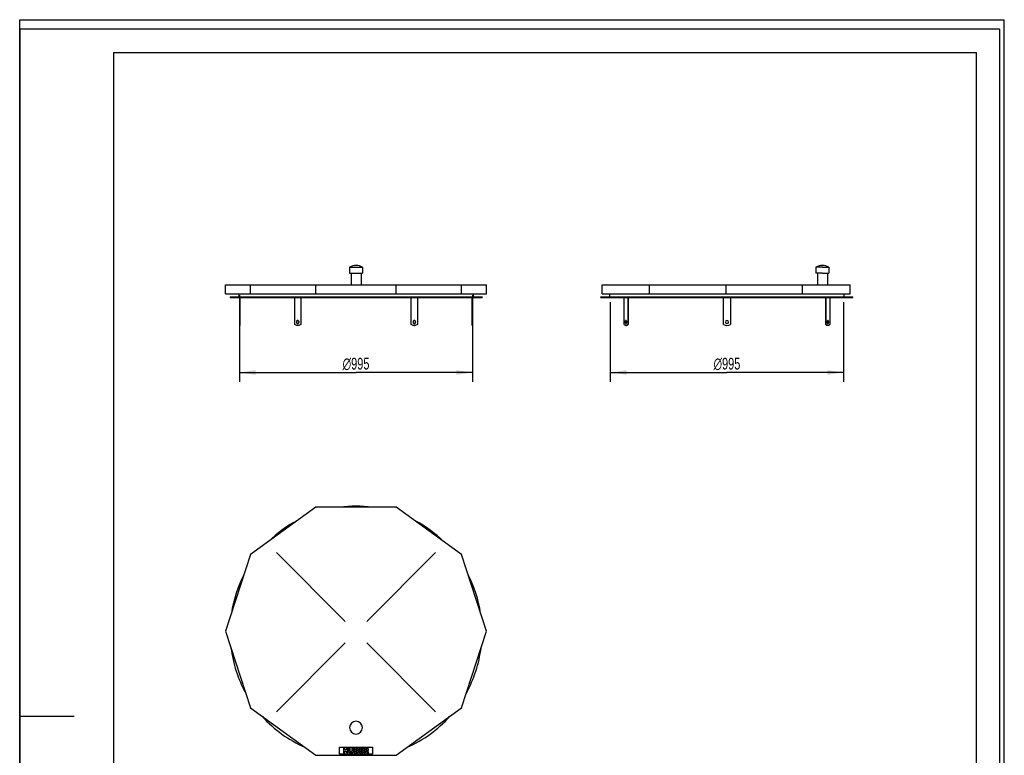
# Model space of a CAD drawing. Header units: millimetres. Extents: x 0 to 4200, y 0 to 5940.
# Tile 2 of 2: x 0 to 4200, y 2803 to 5940. Entities that reach past the tile are written whole.
import ezdxf

# ---------------------------------------------------------------- set-up
doc = ezdxf.new("R2010")
doc.units = ezdxf.units.MM
doc.header["$LTSCALE"] = 387.2
doc.layers.get('0').update_dxf_attribs({"linetype": 'CONTINUOUS'})
for name, color, linetype in [('_2D-BEM', 7, 'CONTINUOUS'), ('_ACHSEN', 7, 'CONTINUOUS'), ('_KURVEN', 7, 'CONTINUOUS')]:
    doc.layers.add(name, color=color, linetype=linetype)
doc.styles.get("Standard").update_dxf_attribs({"font": 'txt', "width": 0.7})
doc.styles.add('TEXTSTYLE_4', font='gdt', dxfattribs={"width": 0.7})
doc.dimstyles.new('DIMSTYLE_1', dxfattribs={"dimtxt": 50, "dimasz": 70, "dimexe": 2, "dimexo": 1, "dimtad": 1, "dimdec": 1, "dimtxsty": 'Standard', "dimblk": '_FILLED', "dimblk1": '_FILLED', "dimblk2": '_FILLED', "dimcen": 0.09, "dimadec": 1, "dimazin": 2, "dimtp": 0.8, "dimtm": 0.8, "dimtfac": 1, "dimtdec": 1, "dimtofl": 0, "dimtmove": 0, "dimatfit": 3, "dimldrblk": '_FILLED', "dimfxl": 1, "dimtolj": 1, "dimarcsym": 0})

# ---------------------------------------------------------------- blocks, each defined once
blk = doc.blocks.new('_FILLED')
at = {"color": 0, "linetype": 'ByBlock'}
blk.add_solid([(0, 0), (-1, 0.143), (-1, -0.143)], dxfattribs=at)
blk = doc.blocks.new('*D1')
at = {"layer": '_2D-BEM', "color": 2, "linetype": 'Continuous'}
for p, q in [((937.2, 4765.8), (937.2, 4395.8)), ((1932.2, 4765.8), (1932.2, 4395.8)), ((937.2, 4435.8), (1434.7, 4435.8)), ((1932.2, 4435.8), (1434.7, 4435.8))]:
    blk.add_line(p, q, dxfattribs=at)
at = {"layer": '_2D-BEM', "color": 2, "linetype": 'Continuous', "xscale": 70, "yscale": 70, "zscale": 70, "rotation": 180}
blk.add_blockref('_FILLED', (937.2, 4435.8), dxfattribs=at)
at = {"layer": '_2D-BEM', "color": 2, "linetype": 'Continuous', "xscale": 70, "yscale": 70, "zscale": 70}
blk.add_blockref('_FILLED', (1932.2, 4435.8), dxfattribs=at)
at = {"layer": '_2D-BEM', "color": 2, "linetype": 'Continuous', "insert": (1434.7, 4498.3), "char_height": 50, "width": 271.429, "attachment_point": 2, "line_spacing_factor": 0.9, "style": 'TEXTSTYLE_4'}
blk.add_mtext('{\\Fgdt;n}\\Ftxt;995', dxfattribs=at)
blk = doc.blocks.new('*D2')
at = {"layer": '_2D-BEM', "color": 2, "linetype": 'Continuous'}
for p, q in [((2519.4, 4735.8), (2519.4, 4395.8)), ((3514.4, 4735.8), (3514.4, 4395.8)), ((2519.4, 4435.8), (3016.9, 4435.8)), ((3514.4, 4435.8), (3016.9, 4435.8))]:
    blk.add_line(p, q, dxfattribs=at)
at = {"layer": '_2D-BEM', "color": 2, "linetype": 'Continuous', "xscale": 70, "yscale": 70, "zscale": 70, "rotation": 180}
blk.add_blockref('_FILLED', (2519.4, 4435.8), dxfattribs=at)
at = {"layer": '_2D-BEM', "color": 2, "linetype": 'Continuous', "xscale": 70, "yscale": 70, "zscale": 70}
blk.add_blockref('_FILLED', (3514.4, 4435.8), dxfattribs=at)
at = {"layer": '_2D-BEM', "color": 2, "linetype": 'Continuous', "insert": (3016.9, 4498.3), "char_height": 50, "width": 271.429, "attachment_point": 2, "line_spacing_factor": 0.9, "style": 'TEXTSTYLE_4'}
blk.add_mtext('{\\Fgdt;n}\\Ftxt;995', dxfattribs=at)

msp = doc.modelspace()

# ---------------------------------------------------------------- linework, layer by layer
at = {"color": 7, "linetype": 'Continuous'}
for p, q in [((0, 5940), (4200, 5940)), ((0, 0), (0, 5940)), ((0, 5940), (4200, 5940)), ((0, 0), (0, 5940)), ((4200, 0), (4200, 5940)), ((4200, 0), (4200, 5940)), ((878.48, 4809.81), (984.71, 4809.81)), ((878.48, 4770.81), (878.48, 4809.81)), ((984.71, 4809.81), (1095.47, 4809.81)), ((984.71, 4770.81), (984.71, 4809.81)), ((1095.47, 4809.81), (1262.82, 4809.81)), ((1262.82, 4809.81), (1606.59, 4809.81)), ((1262.82, 4770.81), (1262.82, 4809.81)), ((1606.59, 4809.81), (1773.94, 4809.81)), ((1606.59, 4770.81), (1606.59, 4809.81)), ((1773.94, 4809.81), (1884.7, 4809.81)), ((1884.7, 4809.81), (1990.93, 4809.81)), ((1884.7, 4770.81), (1884.7, 4809.81)), ((1990.93, 4770.81), (1990.93, 4809.81)), ((2483.93, 4809.81), (2677.69, 4809.81)), ((2483.93, 4770.81), (2483.93, 4809.81)), ((2677.69, 4809.81), (2685.99, 4809.81)), ((2685.99, 4809.81), (3012.93, 4809.81)), ((2685.99, 4770.81), (2685.99, 4809.81)), ((3012.93, 4809.81), (3339.87, 4809.81)), ((3012.93, 4770.81), (3012.93, 4809.81)), ((3339.87, 4809.81), (3356.16, 4809.81)), ((3339.87, 4770.81), (3339.87, 4809.81)), ((3356.16, 4809.81), (3541.93, 4809.81)), ((3541.93, 4770.81), (3541.93, 4809.81)), ((878.48, 4770.81), (880.58, 4770.81)), ((880.58, 4770.81), (984.71, 4770.81)), ((897.2, 4757.81), (897.2, 4755.81)), ((897.2, 4757.81), (935.2, 4757.81)), ((897.2, 4755.81), (937.2, 4755.81)), ((935.2, 4770.81), (935.2, 4757.81)), ((935.2, 4757.81), (1934.2, 4757.81)), ((937.2, 4755.81), (1172.96, 4755.81)), ((984.71, 4770.81), (1262.82, 4770.81)), ((1172.96, 4755.81), (1198.95, 4755.81)), ((1198.95, 4755.81), (1670.46, 4755.81)), ((1262.82, 4770.81), (1606.59, 4770.81)), ((1606.59, 4770.81), (1884.7, 4770.81)), ((1670.46, 4755.81), (1696.45, 4755.81)), ((1696.45, 4755.81), (1932.2, 4755.81)), ((1884.7, 4770.81), (1988.83, 4770.81)), ((1932.2, 4755.81), (1972.2, 4755.81)), ((1934.2, 4770.81), (1934.2, 4757.81)), ((1934.2, 4757.81), (1972.2, 4757.81)), ((1972.2, 4757.81), (1972.2, 4755.81)), ((1988.83, 4770.81), (1990.93, 4770.81)), ((2479.43, 4757.81), (2517.43, 4757.81)), ((2479.43, 4755.81), (2479.43, 4757.81)), ((2479.43, 4755.81), (2519.43, 4755.81)), ((2483.93, 4770.81), (2685.99, 4770.81)), ((2517.43, 4757.81), (2517.43, 4770.81)), ((2517.43, 4757.81), (3016.93, 4757.81)), ((2519.43, 4755.81), (2578.58, 4755.81)), ((2578.58, 4755.81), (2578.77, 4755.81)), ((2578.77, 4755.81), (2593.58, 4755.81)), ((2593.58, 4755.81), (3001.93, 4755.81)), ((2685.99, 4770.81), (3012.93, 4770.81)), ((3001.93, 4755.81), (3016.93, 4755.81)), ((3012.93, 4770.81), (3339.87, 4770.81)), ((3016.93, 4757.81), (3516.43, 4757.81)), ((3016.93, 4755.81), (3031.93, 4755.81)), ((3031.93, 4755.81), (3440.27, 4755.81)), ((3339.87, 4770.81), (3541.93, 4770.81)), ((3440.27, 4755.81), (3455.08, 4755.81)), ((3455.08, 4755.81), (3455.27, 4755.81)), ((3455.27, 4755.81), (3514.43, 4755.81)), ((3514.43, 4755.81), (3554.43, 4755.81)), ((3516.43, 4757.81), (3516.43, 4770.81)), ((3516.43, 4757.81), (3554.43, 4757.81)), ((3554.43, 4755.81), (3554.43, 4757.81)), ((1262.82, 3861.38), (984.71, 3659.32)), ((1606.59, 3861.38), (1262.82, 3861.38)), ((1884.7, 3659.32), (1606.59, 3861.38)), ((984.71, 3659.32), (878.48, 3332.38)), ((1990.93, 3332.38), (1884.7, 3659.32)), ((878.48, 3332.38), (984.71, 3005.44)), ((1884.7, 3005.44), (1990.93, 3332.38)), ((984.71, 3005.44), (1262.82, 2803.38)), ((1606.59, 2803.38), (1884.7, 3005.44)), ((1262.82, 2803.38), (1606.59, 2803.38))]:
    msp.add_line(p, q, dxfattribs=at)
at = {"color": 3, "linetype": 'Continuous'}
for p, q in [((0, 5900), (0, 2970)), ((4180, 5900), (0, 5900)), ((4180, 5900), (4180, 0)), ((0, 2970), (0, 0)), ((0, 2970), (232, 2970))]:
    msp.add_line(p, q, dxfattribs=at)
at = {"color": 5, "linetype": 'Continuous'}
for p, q in [((400, 5800), (4080, 5800)), ((400, 5800), (400, 100)), ((4080, 5800), (4080, 100))]:
    msp.add_line(p, q, dxfattribs=at)
at = {"color": 7, "linetype": 'Continuous'}
for start, end in [(82.60619, 97.39381), (117.98568, 134.00006), (45.99994, 62.01432), (152.59572, 171.42086), (8.57914, 27.40428), (187.08117, 208.89974), (331.10026, 352.91883), (222.01372, 245.9895), (294.0105, 317.98628)]:
    msp.add_arc((1434.7, 3328.38), 537.5, start, end, dxfattribs=at)
at = {"layer": '_ACHSEN', "color": 7, "linetype": 'Continuous'}
for p, q in [((1407.2, 4884.81), (1407.2, 4859.81)), ((1407.2, 4884.81), (1462.2, 4884.81)), ((1462.2, 4884.81), (1462.2, 4859.81)), ((3396.43, 4884.81), (3396.43, 4859.81)), ((3423.93, 4884.81), (3396.43, 4884.81)), ((3423.93, 4884.81), (3451.43, 4884.81)), ((3451.43, 4884.81), (3451.43, 4859.81)), ((1407.2, 4859.81), (1413.5, 4859.81)), ((1413.5, 4859.81), (1455.9, 4859.81)), ((1413.5, 4859.81), (1413.5, 4809.81)), ((1455.9, 4859.81), (1462.2, 4859.81)), ((1455.9, 4859.81), (1455.9, 4809.81)), ((3402.73, 4859.81), (3396.43, 4859.81)), ((3423.93, 4859.81), (3402.73, 4859.81)), ((3402.73, 4859.81), (3402.73, 4809.81)), ((3423.93, 4859.81), (3445.13, 4859.81)), ((3445.13, 4859.81), (3451.43, 4859.81)), ((3445.13, 4859.81), (3445.13, 4809.81)), ((937.2, 4755.81), (937.2, 4640.81)), ((939.2, 4755.81), (939.2, 4640.81)), ((1172.96, 4640.81), (1172.96, 4755.81)), ((1198.95, 4755.81), (1198.95, 4640.81)), ((1199.95, 4755.81), (1199.95, 4640.81)), ((1669.46, 4640.81), (1669.46, 4755.81)), ((1670.46, 4640.81), (1670.46, 4755.81)), ((1696.45, 4755.81), (1696.45, 4640.81)), ((1930.2, 4640.81), (1930.2, 4755.81)), ((1932.2, 4640.81), (1932.2, 4755.81)), ((2578.58, 4640.81), (2578.58, 4755.81)), ((2593.58, 4755.81), (2593.58, 4640.81)), ((2595.31, 4755.81), (2595.31, 4640.81)), ((3001.93, 4640.81), (3001.93, 4755.81)), ((3031.93, 4755.81), (3031.93, 4640.81)), ((3438.54, 4640.81), (3438.54, 4755.81)), ((3440.27, 4640.81), (3440.27, 4755.81)), ((3455.27, 4755.81), (3455.27, 4640.81)), ((937.2, 4640.81), (937.2, 4635.81)), ((937.2, 4640.81), (939.2, 4640.81)), ((937.2, 4635.81), (939.2, 4635.81)), ((939.2, 4640.81), (939.2, 4635.81)), ((1185.95, 4635.81), (1186.95, 4635.81)), ((1198.95, 4640.81), (1199.95, 4640.81)), ((1670.46, 4640.81), (1669.46, 4640.81)), ((1683.45, 4635.81), (1682.45, 4635.81)), ((1930.2, 4635.81), (1930.2, 4640.81)), ((1932.2, 4640.81), (1930.2, 4640.81)), ((1932.2, 4635.81), (1930.2, 4635.81)), ((1932.2, 4635.81), (1932.2, 4640.81)), ((2586.08, 4635.81), (2587.81, 4635.81)), ((2593.58, 4640.81), (2595.31, 4640.81)), ((3440.27, 4640.81), (3438.54, 4640.81)), ((3447.77, 4635.81), (3446.04, 4635.81))]:
    msp.add_line(p, q, dxfattribs=at)
for centre, radius, start, end in [((1434.7, 4834.32), 57.5, 90, 118.57188), ((1434.7, 4834.32), 57.5, 61.42812, 90), ((3423.93, 4834.32), 57.5, 90, 118.57188), ((3423.93, 4834.32), 57.5, 61.42812, 90), ((1185.95, 4654.57), 18.76, 270.00049, 273.05027), ((1186.96, 4652.39), 4.92, 95.89001, 101.56681), ((1186.96, 4649.23), 4.92, 258.43319, 264.10999), ((1683.45, 4654.57), 18.76, 266.94973, 269.99951), ((1682.45, 4652.39), 4.92, 78.43319, 84.10999), ((1682.45, 4649.23), 4.92, 275.89001, 281.56681), ((3016.93, 4660.81), 25, 233.1301, 306.8699), ((3016.93, 4650.81), 6.5, 0, 180), ((3016.93, 4650.81), 6.5, 180, 360), ((1434.7, 2921.38), 27.5, 0, 180), ((1434.7, 2921.38), 27.5, 180, 360)]:
    msp.add_arc(centre, radius, start, end, dxfattribs=at)
for points, knots in [([(1185.95, 4635.81), (1183.63, 4635.81), (1178.88, 4636.71), (1174.77, 4639.25), (1172.96, 4640.81)], [0, 0, 0, 0, 0.4923979, 1, 1, 1, 1]), ([(1185.95, 4657.31), (1185.22, 4657.31), (1183.69, 4656.95), (1181.83, 4655.47), (1180.61, 4653.32), (1180.33, 4651.65), (1180.33, 4650.81)], [0, 0, 0, 0, 0.2332175, 0.4765998, 0.7336719, 1, 1, 1, 1]), ([(1180.33, 4650.81), (1180.33, 4649.97), (1180.61, 4648.3), (1181.83, 4646.15), (1183.69, 4644.67), (1185.22, 4644.31), (1185.95, 4644.31)], [0, 0, 0, 0, 0.2663281, 0.5234002, 0.7667825, 1, 1, 1, 1]), ([(1185.97, 4657.21), (1185.32, 4657.08), (1184.04, 4656.53), (1182.52, 4655.03), (1181.55, 4653.05), (1181.33, 4651.56), (1181.33, 4650.81)], [0, 0, 0, 0, 0.2340981, 0.4790666, 0.7358279, 1, 1, 1, 1]), ([(1181.33, 4650.81), (1181.33, 4650.06), (1181.55, 4648.58), (1182.52, 4646.59), (1184.04, 4645.1), (1185.32, 4644.55), (1185.97, 4644.41)], [0, 0, 0, 0, 0.2641721, 0.5209334, 0.7659019, 1, 1, 1, 1]), ([(1191.58, 4650.81), (1191.58, 4651.65), (1191.3, 4653.32), (1190.08, 4655.47), (1188.22, 4656.95), (1186.69, 4657.31), (1185.95, 4657.31)], [0, 0, 0, 0, 0.2663281, 0.5234002, 0.7667825, 1, 1, 1, 1]), ([(1185.95, 4644.31), (1186.69, 4644.31), (1188.22, 4644.67), (1190.08, 4646.15), (1191.3, 4648.3), (1191.58, 4649.97), (1191.58, 4650.81)], [0, 0, 0, 0, 0.2332175, 0.4765998, 0.7336719, 1, 1, 1, 1]), ([(1199.95, 4640.81), (1198.14, 4639.25), (1194.03, 4636.71), (1189.28, 4635.81), (1186.95, 4635.81)], [0, 0, 0, 0, 0.5076021, 1, 1, 1, 1]), ([(1198.95, 4640.81), (1197.26, 4639.36), (1193.48, 4636.96), (1189.11, 4635.95), (1186.95, 4635.84)], [0, 0, 0, 0, 0.5074756, 1, 1, 1, 1]), ([(1682.45, 4635.81), (1680.13, 4635.81), (1675.38, 4636.71), (1671.27, 4639.25), (1669.46, 4640.81)], [0, 0, 0, 0, 0.4923979, 1, 1, 1, 1]), ([(1682.46, 4635.84), (1680.3, 4635.95), (1675.93, 4636.96), (1672.15, 4639.36), (1670.46, 4640.81)], [0, 0, 0, 0, 0.4925244, 1, 1, 1, 1]), ([(1683.45, 4657.31), (1682.72, 4657.31), (1681.19, 4656.95), (1679.33, 4655.47), (1678.11, 4653.32), (1677.83, 4651.65), (1677.83, 4650.81)], [0, 0, 0, 0, 0.2332175, 0.4765998, 0.7336719, 1, 1, 1, 1]), ([(1677.83, 4650.81), (1677.83, 4649.97), (1678.11, 4648.3), (1679.33, 4646.15), (1681.19, 4644.67), (1682.72, 4644.31), (1683.45, 4644.31)], [0, 0, 0, 0, 0.2663281, 0.5234002, 0.7667825, 1, 1, 1, 1]), ([(1688.08, 4650.81), (1688.08, 4651.56), (1687.86, 4653.05), (1686.89, 4655.03), (1685.37, 4656.53), (1684.09, 4657.08), (1683.44, 4657.21)], [0, 0, 0, 0, 0.2641721, 0.5209334, 0.7659019, 1, 1, 1, 1]), ([(1683.44, 4644.41), (1684.09, 4644.55), (1685.37, 4645.1), (1686.89, 4646.59), (1687.86, 4648.58), (1688.08, 4650.06), (1688.08, 4650.81)], [0, 0, 0, 0, 0.2340981, 0.4790666, 0.7358279, 1, 1, 1, 1]), ([(1689.08, 4650.81), (1689.08, 4651.65), (1688.8, 4653.32), (1687.58, 4655.47), (1685.72, 4656.95), (1684.19, 4657.31), (1683.45, 4657.31)], [0, 0, 0, 0, 0.2663281, 0.5234002, 0.7667825, 1, 1, 1, 1]), ([(1683.45, 4644.31), (1684.19, 4644.31), (1685.72, 4644.67), (1687.58, 4646.15), (1688.8, 4648.3), (1689.08, 4649.97), (1689.08, 4650.81)], [0, 0, 0, 0, 0.2332175, 0.4765998, 0.7336719, 1, 1, 1, 1]), ([(1696.45, 4640.81), (1694.64, 4639.25), (1690.53, 4636.71), (1685.78, 4635.81), (1683.45, 4635.81)], [0, 0, 0, 0, 0.5076021, 1, 1, 1, 1]), ([(2586.08, 4635.81), (2585.4, 4635.81), (2583.99, 4636.05), (2582, 4637.06), (2580.14, 4638.69), (2579.08, 4640.05), (2578.58, 4640.81)], [0, 0, 0, 0, 0.2165686, 0.4487191, 0.7078717, 1, 1, 1, 1]), ([(2586.08, 4657.31), (2585.86, 4657.31), (2585.41, 4657.22), (2584.78, 4656.82), (2584.22, 4656.2), (2583.54, 4655.05), (2582.98, 4653.22), (2582.83, 4651.65), (2582.83, 4650.81)], [0, 0, 0, 0, 0.0823068, 0.1731319, 0.2778899, 0.3984498, 0.6816237, 1, 1, 1, 1]), ([(2582.83, 4650.81), (2582.83, 4649.98), (2582.98, 4648.4), (2583.54, 4646.57), (2584.22, 4645.42), (2584.78, 4644.81), (2585.41, 4644.41), (2585.86, 4644.31), (2586.08, 4644.31)], [0, 0, 0, 0, 0.3183763, 0.6015502, 0.7221101, 0.8268681, 0.9176932, 1, 1, 1, 1]), ([(2586.94, 4657.08), (2586.56, 4656.87), (2585.85, 4656.14), (2585.13, 4654.68), (2584.66, 4652.85), (2584.56, 4651.51), (2584.56, 4650.81)], [0, 0, 0, 0, 0.1872653, 0.4228731, 0.6998833, 1, 1, 1, 1]), ([(2584.56, 4650.81), (2584.56, 4650.12), (2584.66, 4648.78), (2585.13, 4646.95), (2585.85, 4645.48), (2586.56, 4644.76), (2586.94, 4644.55)], [0, 0, 0, 0, 0.3001167, 0.5771269, 0.8127347, 1, 1, 1, 1]), ([(2589.33, 4650.81), (2589.33, 4651.65), (2589.18, 4653.22), (2588.61, 4655.05), (2587.93, 4656.2), (2587.37, 4656.82), (2586.75, 4657.22), (2586.29, 4657.31), (2586.08, 4657.31)], [0, 0, 0, 0, 0.3183763, 0.6015502, 0.7221101, 0.8268681, 0.9176932, 1, 1, 1, 1]), ([(2586.08, 4644.31), (2586.29, 4644.31), (2586.75, 4644.41), (2587.37, 4644.81), (2587.93, 4645.42), (2588.61, 4646.57), (2589.18, 4648.4), (2589.33, 4649.98), (2589.33, 4650.81)], [0, 0, 0, 0, 0.0823068, 0.1731319, 0.2778899, 0.3984498, 0.6816237, 1, 1, 1, 1]), ([(2593.58, 4640.81), (2593.07, 4640.05), (2592.01, 4638.69), (2590.16, 4637.06), (2588.16, 4636.05), (2586.75, 4635.81), (2586.08, 4635.81)], [0, 0, 0, 0, 0.2921283, 0.5512809, 0.7834314, 1, 1, 1, 1]), ([(2595.31, 4640.81), (2594.8, 4640.05), (2593.74, 4638.69), (2591.89, 4637.06), (2589.9, 4636.05), (2588.49, 4635.81), (2587.81, 4635.81)], [0, 0, 0, 0, 0.2921283, 0.5512809, 0.7834314, 1, 1, 1, 1]), ([(3446.04, 4635.81), (3445.37, 4635.81), (3443.96, 4636.05), (3441.96, 4637.06), (3440.11, 4638.69), (3439.05, 4640.05), (3438.54, 4640.81)], [0, 0, 0, 0, 0.2165686, 0.4487191, 0.7078717, 1, 1, 1, 1]), ([(3447.77, 4635.81), (3447.1, 4635.81), (3445.69, 4636.05), (3443.7, 4637.06), (3441.84, 4638.69), (3440.78, 4640.05), (3440.27, 4640.81)], [0, 0, 0, 0, 0.2165686, 0.4487191, 0.7078717, 1, 1, 1, 1]), ([(3447.77, 4657.31), (3447.56, 4657.31), (3447.1, 4657.22), (3446.48, 4656.82), (3445.92, 4656.2), (3445.24, 4655.05), (3444.67, 4653.22), (3444.52, 4651.65), (3444.52, 4650.81)], [0, 0, 0, 0, 0.0823068, 0.1731319, 0.2778899, 0.3984498, 0.6816237, 1, 1, 1, 1]), ([(3444.52, 4650.81), (3444.52, 4649.98), (3444.67, 4648.4), (3445.24, 4646.57), (3445.92, 4645.42), (3446.48, 4644.81), (3447.1, 4644.41), (3447.56, 4644.31), (3447.77, 4644.31)], [0, 0, 0, 0, 0.3183763, 0.6015502, 0.7221101, 0.8268681, 0.9176932, 1, 1, 1, 1]), ([(3449.29, 4650.81), (3449.29, 4651.51), (3449.19, 4652.85), (3448.72, 4654.68), (3448, 4656.14), (3447.29, 4656.87), (3446.91, 4657.08)], [0, 0, 0, 0, 0.3001167, 0.5771269, 0.8127347, 1, 1, 1, 1]), ([(3446.91, 4644.55), (3447.29, 4644.76), (3448, 4645.48), (3448.72, 4646.95), (3449.19, 4648.78), (3449.29, 4650.12), (3449.29, 4650.81)], [0, 0, 0, 0, 0.1872653, 0.4228731, 0.6998833, 1, 1, 1, 1]), ([(3451.02, 4650.81), (3451.02, 4651.65), (3450.87, 4653.22), (3450.31, 4655.05), (3449.63, 4656.2), (3449.07, 4656.82), (3448.45, 4657.22), (3447.99, 4657.31), (3447.77, 4657.31)], [0, 0, 0, 0, 0.3183763, 0.6015502, 0.7221101, 0.8268681, 0.9176932, 1, 1, 1, 1]), ([(3447.77, 4644.31), (3447.99, 4644.31), (3448.45, 4644.41), (3449.07, 4644.81), (3449.63, 4645.42), (3450.31, 4646.57), (3450.87, 4648.4), (3451.02, 4649.98), (3451.02, 4650.81)], [0, 0, 0, 0, 0.0823068, 0.1731319, 0.2778899, 0.3984498, 0.6816237, 1, 1, 1, 1]), ([(3455.27, 4640.81), (3454.77, 4640.05), (3453.71, 4638.69), (3451.85, 4637.06), (3449.86, 4636.05), (3448.45, 4635.81), (3447.77, 4635.81)], [0, 0, 0, 0, 0.2921283, 0.5512809, 0.7834314, 1, 1, 1, 1])]:
    msp.add_open_spline(points, degree=3, knots=knots, dxfattribs=at)
at = {"layer": '_KURVEN', "color": 4, "linetype": 'Continuous'}
for p, q in [((1388.74, 3374.34), (1095.47, 3667.62)), ((1480.67, 3374.34), (1773.94, 3667.62)), ((1388.74, 3282.42), (1095.47, 2989.15)), ((1480.67, 3282.42), (1773.94, 2989.15)), ((1364.7, 2838.38), (1504.7, 2838.38)), ((1364.7, 2808.38), (1364.7, 2838.38)), ((1380.61, 2833.38), (1380.61, 2813.38)), ((1386.79, 2833.38), (1380.61, 2833.38)), ((1386.79, 2826.38), (1386.79, 2833.38)), ((1393.55, 2826.38), (1386.79, 2826.38)), ((1386.79, 2813.38), (1386.79, 2821.47)), ((1386.79, 2821.47), (1393.55, 2821.47)), ((1399.75, 2833.38), (1393.55, 2833.38)), ((1393.55, 2833.38), (1393.55, 2826.38)), ((1393.55, 2821.47), (1393.55, 2813.38)), ((1399.75, 2813.38), (1399.75, 2833.38)), ((1410.04, 2833.38), (1403.87, 2833.38)), ((1403.87, 2833.38), (1403.87, 2821.46)), ((1410.04, 2821.17), (1410.04, 2833.38)), ((1416.87, 2833.38), (1416.87, 2821.17)), ((1423.04, 2833.38), (1416.87, 2833.38)), ((1423.04, 2821.46), (1423.04, 2833.38)), ((1427.15, 2833.38), (1427.15, 2813.38)), ((1438.72, 2833.38), (1427.15, 2833.38)), ((1433.38, 2825.54), (1433.38, 2829.33)), ((1433.38, 2829.33), (1436.11, 2829.33)), ((1436.07, 2825.54), (1433.38, 2825.54)), ((1433.38, 2817.68), (1433.38, 2821.73)), ((1433.38, 2821.73), (1436.52, 2821.73)), ((1436.53, 2817.68), (1433.38, 2817.68)), ((1465.41, 2833.38), (1448.85, 2833.38)), ((1448.85, 2833.38), (1448.85, 2813.38)), ((1455.05, 2825.93), (1455.05, 2829.11)), ((1455.05, 2829.11), (1465.41, 2829.11)), ((1464.66, 2825.93), (1455.05, 2825.93)), ((1455.05, 2817.91), (1455.05, 2821.85)), ((1455.05, 2821.85), (1464.66, 2821.85)), ((1465.71, 2817.91), (1455.05, 2817.91)), ((1464.66, 2821.85), (1464.66, 2825.93)), ((1465.41, 2829.11), (1465.41, 2833.38)), ((1465.71, 2813.38), (1465.71, 2817.91)), ((1479.43, 2833.38), (1469.12, 2833.38)), ((1469.12, 2833.38), (1469.12, 2813.38)), ((1475.33, 2825.28), (1475.33, 2829.34)), ((1475.33, 2829.34), (1478.05, 2829.34)), ((1477.94, 2825.28), (1475.33, 2825.28)), ((1475.33, 2821.5), (1475.88, 2821.5)), ((1475.33, 2813.38), (1475.33, 2821.5)), ((1478.51, 2819.49), (1481.81, 2813.38)), ((1488.8, 2813.38), (1485.8, 2819.17)), ((1504.7, 2838.38), (1504.7, 2808.38)), ((1504.7, 2808.38), (1364.7, 2808.38)), ((1380.61, 2813.38), (1386.79, 2813.38)), ((1393.55, 2813.38), (1399.75, 2813.38)), ((1427.15, 2813.38), (1437.82, 2813.38)), ((1448.85, 2813.38), (1465.71, 2813.38)), ((1469.12, 2813.38), (1475.33, 2813.38)), ((1481.81, 2813.38), (1488.8, 2813.38))]:
    msp.add_line(p, q, dxfattribs=at)
for points in [[(1404.44, 2818.07), (1404.06, 2819.36), (1403.87, 2820.48), (1403.87, 2821.46)], [(1405.76, 2815.77), (1405.11, 2816.52), (1404.68, 2817.28), (1404.44, 2818.07)], [(1407.88, 2814.05), (1407.11, 2814.46), (1406.4, 2815.03), (1405.76, 2815.77)], [(1410.76, 2813.25), (1409.62, 2813.38), (1408.65, 2813.64), (1407.88, 2814.05)], [(1410.04, 2821.17), (1410.04, 2820.08), (1410.34, 2819.24), (1410.94, 2818.62)], [(1410.94, 2818.62), (1411.54, 2818.01), (1412.39, 2817.71), (1413.46, 2817.71)], [(1413.46, 2817.71), (1414.53, 2817.71), (1415.36, 2818.01), (1415.96, 2818.61)], [(1415.96, 2818.61), (1416.56, 2819.21), (1416.87, 2820.07), (1416.87, 2821.17)], [(1420.75, 2815.36), (1419.96, 2814.57), (1419.14, 2814.02), (1418.27, 2813.71)], [(1422.48, 2818.12), (1422.11, 2817.07), (1421.54, 2816.15), (1420.75, 2815.36)], [(1423.04, 2821.46), (1423.04, 2820.27), (1422.85, 2819.17), (1422.48, 2818.12)], [(1436.07, 2825.54), (1437.02, 2825.54), (1437.69, 2825.7), (1438.07, 2826.03)], [(1438.07, 2828.84), (1437.69, 2829.17), (1437.04, 2829.33), (1436.11, 2829.33)], [(1438.78, 2821.19), (1438.35, 2821.54), (1437.6, 2821.73), (1436.52, 2821.73)], [(1436.53, 2817.68), (1437.6, 2817.68), (1438.35, 2817.86), (1438.78, 2818.24)], [(1438.65, 2827.48), (1438.65, 2828.05), (1438.46, 2828.51), (1438.07, 2828.84)], [(1438.07, 2826.03), (1438.46, 2826.36), (1438.65, 2826.85), (1438.65, 2827.48)], [(1438.72, 2833.38), (1440.64, 2833.38), (1442.11, 2832.91), (1443.15, 2831.95)], [(1439.44, 2819.77), (1439.44, 2820.35), (1439.22, 2820.83), (1438.78, 2821.19)], [(1438.78, 2818.24), (1439.22, 2818.62), (1439.44, 2819.13), (1439.44, 2819.77)], [(1442.93, 2814.31), (1442.41, 2814.01), (1441.62, 2813.79), (1440.59, 2813.65)], [(1443.6, 2825.36), (1443.11, 2824.79), (1442.39, 2824.35), (1441.44, 2824.02)], [(1441.44, 2824.02), (1442.88, 2823.67), (1443.93, 2823.08), (1444.61, 2822.24)], [(1444.91, 2816.28), (1444.42, 2815.44), (1443.76, 2814.79), (1442.93, 2814.31)], [(1443.15, 2831.95), (1444.19, 2831), (1444.7, 2829.81), (1444.7, 2828.4)], [(1444.7, 2828.4), (1444.7, 2827.22), (1444.34, 2826.21), (1443.6, 2825.36)], [(1444.61, 2822.24), (1445.29, 2821.39), (1445.63, 2820.34), (1445.63, 2819.07)], [(1445.63, 2819.07), (1445.63, 2818.03), (1445.39, 2817.09), (1444.91, 2816.28)], [(1477.38, 2821.03), (1476.94, 2821.34), (1476.44, 2821.5), (1475.88, 2821.5)], [(1478.51, 2819.49), (1478.08, 2820.28), (1477.72, 2820.79), (1477.38, 2821.03)], [(1477.94, 2825.28), (1478.21, 2825.28), (1478.76, 2825.36), (1479.58, 2825.54)], [(1480.35, 2828.82), (1479.94, 2829.17), (1479.17, 2829.34), (1478.05, 2829.34)], [(1479.43, 2833.38), (1481.34, 2833.38), (1482.79, 2833.22), (1483.8, 2832.89)], [(1479.58, 2825.54), (1479.98, 2825.63), (1480.31, 2825.84), (1480.57, 2826.18)], [(1480.97, 2827.34), (1480.97, 2827.98), (1480.76, 2828.47), (1480.35, 2828.82)], [(1480.57, 2826.18), (1480.83, 2826.51), (1480.97, 2826.9), (1480.97, 2827.34)], [(1484.51, 2822.99), (1483.98, 2822.67), (1483.26, 2822.41), (1482.33, 2822.21)], [(1482.33, 2822.21), (1483.07, 2821.95), (1483.61, 2821.7), (1483.94, 2821.46)], [(1483.8, 2832.89), (1484.81, 2832.56), (1485.62, 2831.95), (1486.24, 2831.06)], [(1483.94, 2821.46), (1484.17, 2821.3), (1484.5, 2820.95), (1484.94, 2820.41)], [(1486.46, 2824.95), (1485.99, 2824.15), (1485.33, 2823.49), (1484.51, 2822.99)], [(1484.94, 2820.41), (1485.36, 2819.88), (1485.65, 2819.47), (1485.8, 2819.17)], [(1486.24, 2831.06), (1486.86, 2830.18), (1487.17, 2829.1), (1487.17, 2827.83)], [(1487.17, 2827.83), (1487.17, 2826.71), (1486.93, 2825.76), (1486.46, 2824.95)], [(1413.95, 2813.04), (1412.97, 2813.04), (1411.91, 2813.11), (1410.76, 2813.25)], [(1418.27, 2813.71), (1417.08, 2813.27), (1415.63, 2813.04), (1413.95, 2813.04)], [(1440.59, 2813.65), (1439.19, 2813.46), (1438.27, 2813.38), (1437.82, 2813.38)]]:
    msp.add_open_spline(points, degree=3, dxfattribs=at)

# ---------------------------------------------------------------- dimensions: what is measured, and where the dimension line sits
at = {"layer": '_2D-BEM', "color": 2, "linetype": 'Continuous'}
for base, p1, p2, picture, middle in [((1932.2, 4435.82), (937.2, 4766.81), (1932.2, 4766.81), '*D1', (1434.7, 4435.82)), ((3514.43, 4435.82), (2519.43, 4736.81), (3514.43, 4736.81), '*D2', (3016.93, 4435.82))]:
    dim = msp.add_linear_dim(base=base, p1=p1, p2=p2, text='%%c<>', dimstyle='DIMSTYLE_1', dxfattribs=at)
    dim.commit()
    dim.dimension.update_dxf_attribs({"geometry": picture, "text_midpoint": middle, "dimtype": 160})

doc.saveas('drawing.dxf')
